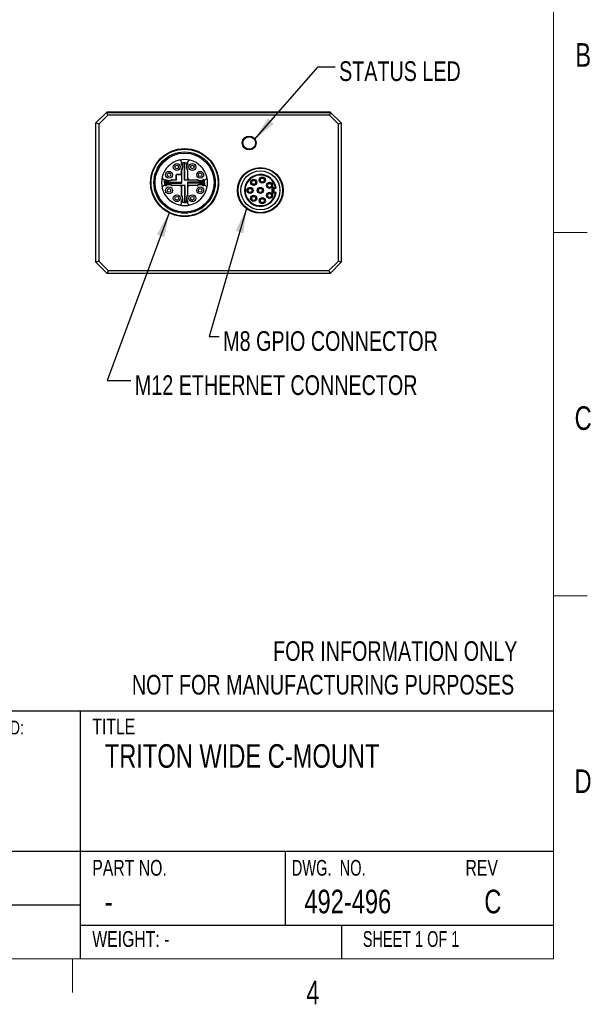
# Model space of a CAD drawing. Header units: millimetres. Extents: x 6 to 366, y 5 to 281.
# Tile 4 of 9: x 263 to 366, y 5 to 182. Entities that reach past the tile are written whole.
import ezdxf

# ---------------------------------------------------------------- set-up
doc = ezdxf.new("R2010")
doc.units = ezdxf.units.MM
doc.header["$LTSCALE"] = 1.333333
doc.layers.add('DIMENSIONS', color=8, linetype='Continuous')
doc.layers.add('FORMAT', color=7, linetype='Continuous')
doc.styles.add('SLDTEXTSTYLE0', font='TXT', dxfattribs={"width": 0.75})
doc.styles.add('SLDTEXTSTYLE1', font='TXT', dxfattribs={"width": 0.6875})
doc.styles.add('SLDTEXTSTYLE2', font='TXT', dxfattribs={"width": 0.694444})
doc.dimstyles.new('SLDDIMSTYLE0', dxfattribs={"dimtxt": 0.18, "dimasz": 4.402667, "dimexe": 0, "dimexo": 0.0625, "dimgap": 0, "dimtad": 0, "dimtih": 1, "dimtoh": 1, "dimdec": 0, "dimrnd": 1e-09, "dimzin": 0, "dimdsep": 46, "dimtxsty": 'Standard', "dimsah": 1, "dimcen": 0.09, "dimadec": 0, "dimazin": 0, "dimtfac": 4.402667, "dimtdec": 0, "dimtofl": 0, "dimtmove": 0, "dimatfit": 3, "dimfxl": 0, "dimfrac": 2, "dimtolj": 1, "dimtzin": 0, "dimarcsym": 0})

# ---------------------------------------------------------------- blocks, each defined once
blk = doc.blocks.new('SW_NOTE_0_1')
at = {"layer": 'FORMAT', "color": 0, "attachment_point": 1, "style": 'SLDTEXTSTYLE0'}
for s, insert, char_height in [('UNLESS OTHERWISE SPECIFIED:', (0, 3.18), 2.4694), ('DIMENSIONS ARE IN MM', (0.79, -1.43), 2.1167), ('TOLERANCES:', (0.79, -5.58), 2.1167)]:
    blk.add_mtext(s, dxfattribs=dict(at, insert=insert, char_height=char_height))
blk = doc.blocks.new('SW_NOTE_0_2')
at = {"layer": 'FORMAT', "color": 0, "char_height": 3.5278, "attachment_point": 3, "style": 'SLDTEXTSTYLE0'}
for s, insert in [('FOR INFORMATION ONLY', (55.67, 4.55)), ('NOT FOR MANUFACTURING PURPOSES', (55.09, -1.49))]:
    blk.add_mtext(s, dxfattribs=dict(at, insert=insert))

msp = doc.modelspace()

# ---------------------------------------------------------------- linework, layer by layer
at = {"color": 7, "linetype": 'Continuous', "lineweight": 25}
for p, q in [((276.8004143, 163.6157995), (278.7004143, 165.5157995)), ((278.9075211, 165.0157995), (277.3004143, 163.4086927)), ((278.7004143, 165.5157995), (278.8004143, 165.6157995)), ((278.7004143, 165.5157995), (318.9004143, 165.5157995)), ((278.7004143, 165.5157995), (278.9075211, 165.0157995)), ((278.8004143, 165.6157995), (318.8004143, 165.6157995)), ((278.8004143, 165.6157995), (278.8418357, 165.5157995)), ((318.6933075, 165.0157995), (278.9075211, 165.0157995)), ((318.9004143, 165.5157995), (318.6933075, 165.0157995)), ((320.3004143, 163.4086927), (318.6933075, 165.0157995)), ((318.8004143, 165.6157995), (318.758993, 165.5157995)), ((318.8004143, 165.6157995), (318.9004143, 165.5157995)), ((318.9004143, 165.5157995), (320.8004143, 163.6157995)), ((277.3004143, 163.4086927), (276.8004143, 163.6157995)), ((276.8004143, 138.6157995), (276.8004143, 163.6157995)), ((277.3004143, 163.4086927), (277.3004143, 138.8229063)), ((320.8004143, 163.6157995), (320.3004143, 163.4086927)), ((320.3004143, 138.8229063), (320.3004143, 163.4086927)), ((320.8004143, 163.6157995), (320.8004143, 138.6157995)), ((292.1754143, 156.2399893), (292.1754143, 156.5241232)), ((292.3604143, 156.1907995), (292.3604143, 156.4907995)), ((292.6266791, 156.4907995), (292.3604143, 156.4907995)), ((292.3604143, 155.7157995), (292.3604143, 156.1907995)), ((292.6004325, 156.1907995), (292.6004325, 153.4157995)), ((292.7404143, 156.4907995), (292.6266791, 156.4907995)), ((292.7404143, 153.4157995), (292.7404143, 156.4907995)), ((292.7404143, 156.4907995), (293.0404143, 156.4907995)), ((293.0404143, 156.4907995), (293.0404143, 155.7157995)), ((293.2254143, 156.5241232), (293.2254143, 156.2399893)), ((291.2004143, 153.5407995), (291.2004143, 154.3157995)), ((291.2504143, 153.4157995), (291.2504143, 154.3657995)), ((291.2504143, 154.3657995), (292.2004143, 154.3657995)), ((291.3004143, 154.4157995), (292.0754143, 154.4157995)), ((292.1754143, 154.5157995), (292.1754143, 155.1916096)), ((292.2004143, 152.8158176), (292.2004143, 155.1557995)), ((293.2004143, 155.1557995), (293.2004143, 153.4157995)), ((293.2254143, 155.1916096), (293.2254143, 153.8407995)), ((289.0920906, 153.4407995), (289.3762245, 153.4407995)), ((289.3762245, 152.3907995), (289.0920906, 152.3907995)), ((289.1254143, 153.2557995), (289.9004143, 153.2557995)), ((289.1254143, 152.9557995), (289.1254143, 153.2557995)), ((292.2004143, 152.9557995), (289.1254143, 152.9557995)), ((289.1254143, 152.9557995), (289.1254143, 152.8420642)), ((289.1254143, 152.8420642), (289.1254143, 152.5757995)), ((289.1254143, 152.5757995), (289.4254143, 152.5757995)), ((289.4254143, 152.8158176), (292.2004143, 152.8158176)), ((289.9004143, 152.5757995), (289.4254143, 152.5757995)), ((290.4246042, 153.4407995), (291.1004143, 153.4407995)), ((291.7754143, 152.3907995), (290.4246042, 152.3907995)), ((290.4604143, 153.4157995), (291.2504143, 153.4157995)), ((292.8003962, 152.4157995), (290.4604143, 152.4157995)), ((292.1754143, 150.6399893), (292.1754143, 151.9907995)), ((292.2004143, 150.6757995), (292.2004143, 152.4157995)), ((292.6004325, 153.4157995), (294.9404143, 153.4157995)), ((292.6604143, 152.4157995), (292.6604143, 149.3407995)), ((292.8003962, 149.6407995), (292.8003962, 152.4157995)), ((295.9754143, 153.0157813), (293.2004143, 153.0157813)), ((293.2004143, 153.0157813), (293.2004143, 150.6757995)), ((293.2004143, 152.8757995), (296.2754143, 152.8757995)), ((294.9404143, 152.4157995), (293.2004143, 152.4157995)), ((293.2254143, 151.9907995), (293.2254143, 150.6399893)), ((293.6254143, 153.4407995), (294.9762245, 153.4407995)), ((294.9762245, 152.3907995), (293.6254143, 152.3907995)), ((295.5004143, 153.2557995), (295.9754143, 153.2557995)), ((296.2754143, 152.5757995), (295.5004143, 152.5757995)), ((295.9754143, 153.2557995), (296.2754143, 153.2557995)), ((296.0246042, 153.4407995), (296.308738, 153.4407995)), ((296.308738, 152.3907995), (296.0246042, 152.3907995)), ((296.2754143, 152.9895347), (296.2754143, 153.2557995)), ((296.2754143, 152.8757995), (296.2754143, 152.9895347)), ((296.2754143, 152.8757995), (296.2754143, 152.5757995)), ((308.8254143, 151.9907995), (309.009081, 151.9907995)), ((308.8254143, 151.8907995), (309.1256355, 151.8907995)), ((309.1256355, 151.1407995), (308.8254143, 151.1407995)), ((309.009081, 151.0407995), (308.8254143, 151.0407995)), ((292.1754143, 149.3074758), (292.1754143, 149.5916096)), ((292.3604143, 149.3407995), (292.3604143, 150.1157995)), ((292.6604143, 149.3407995), (292.3604143, 149.3407995)), ((292.6604143, 149.3407995), (292.7741496, 149.3407995)), ((292.7741496, 149.3407995), (293.0404143, 149.3407995)), ((293.0404143, 150.1157995), (293.0404143, 149.6407995)), ((293.0404143, 149.3407995), (293.0404143, 149.6407995)), ((293.2254143, 149.5916096), (293.2254143, 149.3074758)), ((277.3004143, 138.8229063), (276.8004143, 138.6157995)), ((278.8004143, 136.6157995), (276.8004143, 138.6157995)), ((277.3004143, 138.8229063), (279.0075211, 137.1157995)), ((318.5933075, 137.1157995), (320.3004143, 138.8229063)), ((320.8004143, 138.6157995), (318.8004143, 136.6157995)), ((320.8004143, 138.6157995), (320.3004143, 138.8229063)), ((279.0075211, 137.1157995), (278.8004143, 136.6157995)), ((318.8004143, 136.6157995), (278.8004143, 136.6157995)), ((279.0075211, 137.1157995), (318.5933075, 137.1157995)), ((318.5933075, 137.1157995), (318.8004143, 136.6157995))]:
    msp.add_line(p, q, dxfattribs=at)
for centre, radius in [((304.3004143, 160.0157995), 1.25), ((304.3004143, 160.0157995), 1.127), ((292.7004143, 152.9157995), 6.1), ((292.7004143, 152.9157995), 6), ((292.7004143, 152.9157995), 5.5), ((292.7004143, 152.9157995), 5.3), ((291.3004143, 155.7157995), 0.62), ((291.3004143, 155.7157995), 0.325), ((294.1004143, 155.7157995), 0.62), ((294.1004143, 155.7157995), 0.325), ((306.3004143, 151.5157995), 4.1), ((306.3004143, 151.5157995), 4), ((289.9004143, 154.3157995), 0.62), ((289.9004143, 154.3157995), 0.325), ((295.5004143, 154.3157995), 0.62), ((295.5004143, 154.3157995), 0.325), ((306.3004143, 151.5157995), 3.5), ((306.6504143, 153.3657995), 0.55), ((289.9004143, 151.5157995), 0.62), ((295.5004143, 151.5157995), 0.62), ((304.4504143, 151.5157995), 0.55), ((305.1004143, 152.9657995), 0.55), ((305.1004143, 152.9657995), 0.35), ((306.3004143, 151.5157995), 0.55), ((306.6504143, 153.3657995), 0.35), ((307.9504143, 152.4157995), 0.55), ((307.9504143, 152.4157995), 0.35), ((289.9004143, 151.5157995), 0.325), ((291.3004143, 150.1157995), 0.62), ((291.3004143, 150.1157995), 0.325), ((294.1004143, 150.1157995), 0.62), ((294.1004143, 150.1157995), 0.325), ((295.5004143, 151.5157995), 0.325), ((304.4504143, 151.5157995), 0.35), ((305.1004143, 150.0657995), 0.55), ((305.1004143, 150.0657995), 0.35), ((306.3004143, 151.5157995), 0.35), ((306.6504143, 149.6657995), 0.55), ((307.9504143, 150.6157995), 0.55), ((307.9504143, 150.6157995), 0.35), ((306.6504143, 149.6657995), 0.35)]:
    msp.add_circle(centre, radius, dxfattribs=at)
for centre, radius, start, end in [((292.7004143, 152.9157995), 4.125, 104.378247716, 165.62175228), ((292.7004143, 152.9157995), 4.125, 75.621752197, 104.378247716), ((291.7754143, 156.5241232), 0.4, 359.999999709, 104.378247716), ((291.3004143, 155.7157995), 1.02, 329.075266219, 30.924733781), ((291.3004143, 155.7157995), 1.06, 328.109208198, 0), ((294.1004143, 155.7157995), 1.06, 180, 211.890791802), ((294.1004143, 155.7157995), 1.02, 149.075266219, 210.924733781), ((293.6254143, 156.5241232), 0.4, 75.621751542, 180), ((292.7004143, 152.9157995), 4.125, 14.378247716, 75.621752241), ((292.7004143, 152.9157995), 4.125, 165.621752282, 194.378247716), ((289.0920906, 153.8407995), 0.4, 165.621752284, 270), ((291.3004143, 154.3157995), 0.1, 90.000000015, 180), ((292.0754143, 154.5157995), 0.1, 270, 315), ((292.0754143, 154.5157995), 0.1, 315, 0), ((293.6254143, 153.8407995), 0.4, 179.999999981, 270.000000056), ((296.308738, 153.8407995), 0.4, 269.999999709, 14.378247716), ((292.7004143, 152.9157995), 4.125, 345.621752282, 14.378247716), ((306.3004143, 151.5157995), 2.85, 7.560843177, 352.439156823), ((306.3004143, 151.5157995), 2.75, 9.946426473, 350.053573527), ((289.0920906, 151.9907995), 0.4, 89.999999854, 194.378247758), ((289.9004143, 154.3157995), 1.02, 239.075266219, 300.924733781), ((289.9004143, 151.5157995), 1.02, 59.075266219, 120.924733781), ((289.9004143, 154.3157995), 1.06, 270, 301.890791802), ((289.9004143, 151.5157995), 1.06, 58.109208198, 90), ((291.1004143, 153.5407995), 0.1, 270, 0), ((291.7754143, 151.9907995), 0.4, 359.999999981, 90), ((293.6254143, 151.9907995), 0.4, 89.999999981, 180), ((295.5004143, 154.3157995), 1.06, 238.109208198, 270), ((295.5004143, 151.5157995), 1.06, 90, 121.890791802), ((295.5004143, 154.3157995), 1.02, 239.075266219, 300.924733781), ((295.5004143, 151.5157995), 1.02, 59.075266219, 120.924733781), ((296.308738, 151.9907995), 0.4, 345.621752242, 90), ((308.8254143, 151.5157995), 0.475, 90.000000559, 270), ((292.7004143, 152.9157995), 4.125, 194.378247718, 255.621752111), ((291.3004143, 150.1157995), 1.02, 329.075266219, 30.924733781), ((291.3004143, 150.1157995), 1.06, 0, 31.890791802), ((294.1004143, 150.1157995), 1.06, 148.109208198, 180), ((294.1004143, 150.1157995), 1.02, 149.075266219, 210.924733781), ((292.7004143, 152.9157995), 4.125, 284.378247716, 345.62175228), ((308.8254143, 151.5157995), 0.375, 90.000000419, 270), ((306.3004143, 151.5157995), 2.5, 351.459405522, 8.540594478), ((291.7754143, 149.3074758), 0.4, 255.621752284, 0), ((292.7004143, 152.9157995), 4.125, 255.621752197, 284.378247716), ((293.6254143, 149.3074758), 0.4, 179.999999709, 284.378247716)]:
    msp.add_arc(centre, radius, start, end, dxfattribs=at)
for centre, major_axis, start_param, end_param in [((292.6266791, 156.1907995), (0, 0.3), 0, 1.5707963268), ((289.4254143, 152.8420642), (0.3, 0), 3.1415926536, 4.7123889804), ((295.9754143, 152.9895347), (0.3, 0), 0, 1.5707963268), ((292.7741496, 149.6407995), (0, 0.3), 3.1415926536, 4.7123889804)]:
    msp.add_ellipse(centre, major_axis=major_axis, ratio=0.0874886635, start_param=start_param, end_param=end_param, dxfattribs=at)
for points, knots in [([(292.0754143, 156.2115565), (292.0833113, 156.2138167), (292.0986715, 156.2182131), (292.1199998, 156.2239783), (292.1381458, 156.2289012), (292.1567153, 156.2340361), (292.1721976, 156.2387552), (292.1743942, 156.239598), (292.1754143, 156.2399893)], [0, 0, 0, 0, 0.154056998, 0.2996519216, 0.4368687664, 0.5658089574, 0.7983642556, 1, 1, 1, 1]), ([(293.2254143, 156.2399893), (293.2264344, 156.239598), (293.2286311, 156.2387552), (293.2441133, 156.2340361), (293.2626829, 156.2289012), (293.2808288, 156.2239783), (293.3021571, 156.2182131), (293.3175173, 156.2138167), (293.3254143, 156.2115565)], [0, 0, 0, 0, 0.2016357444, 0.4341910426, 0.5631312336, 0.7003480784, 0.845943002, 1, 1, 1, 1]), ([(292.1754143, 155.1916096), (292.1743942, 155.192001), (292.1721976, 155.1928437), (292.1567153, 155.1975629), (292.1381458, 155.2026978), (292.1199998, 155.2076207), (292.0986715, 155.2133859), (292.0833113, 155.2177822), (292.0754143, 155.2200425)], [0, 0, 0, 0, 0.2016357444, 0.4341910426, 0.5631312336, 0.7003480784, 0.845943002, 1, 1, 1, 1]), ([(293.2254143, 155.1916096), (293.2264344, 155.192001), (293.2286311, 155.1928437), (293.2441133, 155.1975629), (293.2626829, 155.2026978), (293.2808288, 155.2076207), (293.3021571, 155.2133859), (293.3175173, 155.2177822), (293.3254143, 155.2200425)], [0, 0, 0, 0, 0.2016357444, 0.4341910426, 0.5631312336, 0.7003480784, 0.845943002, 1, 1, 1, 1]), ([(289.3762245, 153.4407995), (289.3766158, 153.4418196), (289.3774586, 153.4440162), (289.3821777, 153.4594985), (289.3873126, 153.478068), (289.3922355, 153.496214), (289.3980007, 153.5175423), (289.4023971, 153.5329025), (289.4046573, 153.5407995)], [0, 0, 0, 0, 0.2016357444, 0.4341910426, 0.5631312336, 0.7003480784, 0.845943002, 1, 1, 1, 1]), ([(289.4046573, 152.2907995), (289.4023971, 152.2986965), (289.3980007, 152.3140567), (289.3922355, 152.335385), (289.3873126, 152.3535309), (289.3821777, 152.3721005), (289.3774586, 152.3875827), (289.3766158, 152.3897794), (289.3762245, 152.3907995)], [0, 0, 0, 0, 0.154056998, 0.2996519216, 0.4368687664, 0.5658089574, 0.7983642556, 1, 1, 1, 1]), ([(290.4246042, 153.4407995), (290.4242128, 153.4418196), (290.4233701, 153.4440162), (290.4186509, 153.4594985), (290.413516, 153.478068), (290.4085931, 153.496214), (290.4028279, 153.5175423), (290.3984316, 153.5329025), (290.3961713, 153.5407995)], [0, 0, 0, 0, 0.2016357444, 0.4341910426, 0.5631312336, 0.7003480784, 0.845943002, 1, 1, 1, 1]), ([(290.4246042, 152.3907995), (290.4242128, 152.3897794), (290.4233701, 152.3875827), (290.4186509, 152.3721005), (290.413516, 152.3535309), (290.4085931, 152.335385), (290.4028279, 152.3140567), (290.3984316, 152.2986965), (290.3961713, 152.2907995)], [0, 0, 0, 0, 0.2016357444, 0.4341910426, 0.5631312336, 0.7003480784, 0.845943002, 1, 1, 1, 1]), ([(294.9762245, 153.4407995), (294.9766158, 153.4418196), (294.9774586, 153.4440162), (294.9821777, 153.4594985), (294.9873126, 153.478068), (294.9922355, 153.496214), (294.9980007, 153.5175423), (295.0023971, 153.5329025), (295.0046573, 153.5407995)], [0, 0, 0, 0, 0.2016357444, 0.4341910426, 0.5631312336, 0.7003480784, 0.845943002, 1, 1, 1, 1]), ([(294.9762245, 152.3907995), (294.9766158, 152.3897794), (294.9774586, 152.3875827), (294.9821777, 152.3721005), (294.9873126, 152.3535309), (294.9922355, 152.335385), (294.9980007, 152.3140567), (295.0023971, 152.2986965), (295.0046573, 152.2907995)], [0, 0, 0, 0, 0.20163574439, 0.43419104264, 0.56313123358, 0.70034807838, 0.84594300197, 1, 1, 1, 1]), ([(295.9961713, 153.5407995), (295.9984316, 153.5329025), (296.0028279, 153.5175423), (296.0085931, 153.496214), (296.013516, 153.478068), (296.0186509, 153.4594985), (296.0233701, 153.4440162), (296.0242128, 153.4418196), (296.0246042, 153.4407995)], [0, 0, 0, 0, 0.15405699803, 0.29965192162, 0.43686876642, 0.56580895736, 0.79836425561, 1, 1, 1, 1]), ([(296.0246042, 152.3907995), (296.0242128, 152.3897794), (296.0233701, 152.3875827), (296.0186509, 152.3721005), (296.013516, 152.3535309), (296.0085931, 152.335385), (296.0028279, 152.3140567), (295.9984316, 152.2986965), (295.9961713, 152.2907995)], [0, 0, 0, 0, 0.2016357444, 0.4341910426, 0.5631312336, 0.7003480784, 0.845943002, 1, 1, 1, 1]), ([(309.009081, 151.9907995), (309.0308009, 151.9724453), (309.0700044, 151.9393169), (309.1084776, 151.9057633), (309.1256355, 151.8907995)], [0, 0, 0, 0, 0.5540304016, 1, 1, 1, 1]), ([(292.1754143, 150.6399893), (292.1743942, 150.639598), (292.1721976, 150.6387552), (292.1567153, 150.6340361), (292.1381458, 150.6289012), (292.1199998, 150.6239783), (292.0986715, 150.6182131), (292.0833113, 150.6138167), (292.0754143, 150.6115565)], [0, 0, 0, 0, 0.2016357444, 0.4341910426, 0.5631312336, 0.7003480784, 0.845943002, 1, 1, 1, 1]), ([(293.2254143, 150.6399893), (293.2264344, 150.639598), (293.2286311, 150.6387552), (293.2441133, 150.6340361), (293.2626829, 150.6289012), (293.2808288, 150.6239783), (293.3021571, 150.6182131), (293.3175173, 150.6138167), (293.3254143, 150.6115565)], [0, 0, 0, 0, 0.2016357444, 0.4341910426, 0.5631312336, 0.7003480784, 0.845943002, 1, 1, 1, 1]), ([(309.1256355, 151.1407995), (309.1038448, 151.1218183), (309.065343, 151.0882809), (309.0261095, 151.0551705), (309.009081, 151.0407995)], [0, 0, 0, 0, 0.56596855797, 1, 1, 1, 1]), ([(292.1754143, 149.5916096), (292.1743942, 149.592001), (292.1721976, 149.5928437), (292.1567153, 149.5975629), (292.1381458, 149.6026978), (292.1199998, 149.6076207), (292.0986715, 149.6133859), (292.0833113, 149.6177822), (292.0754143, 149.6200425)], [0, 0, 0, 0, 0.2016357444, 0.4341910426, 0.5631312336, 0.7003480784, 0.845943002, 1, 1, 1, 1]), ([(293.3254143, 149.6200425), (293.3175173, 149.6177822), (293.3021571, 149.6133859), (293.2808288, 149.6076207), (293.2626829, 149.6026978), (293.2441133, 149.5975629), (293.2286311, 149.5928437), (293.2264344, 149.592001), (293.2254143, 149.5916096)], [0, 0, 0, 0, 0.154056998, 0.2996519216, 0.4368687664, 0.5658089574, 0.7983642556, 1, 1, 1, 1])]:
    msp.add_open_spline(points, degree=3, knots=knots, dxfattribs=at)
at = {"layer": 'FORMAT', "color": 7, "linetype": 'Continuous', "lineweight": 18}
for p, q in [((358.9333333, 274.2666667), (358.9333333, 13.6)), ((364.968, 143.9333333), (358.932, 143.9333333)), ((358.9333333, 78.7666667), (364.9666667, 78.7666667)), ((358.9333333, 13.6), (13.6, 13.6)), ((272.6, 13.6), (272.6, 7.5666667))]:
    msp.add_line(p, q, dxfattribs=at)
at = {"layer": 'FORMAT'}
for p, q in [((222.0692754, 58.1103317), (358.9333333, 58.1103317)), ((273.9822678, 58.1103317), (273.9822678, 13.6)), ((13.6, 32.9526576), (358.9333333, 32.9526576)), ((310.7618975, 32.9526576), (310.7618975, 19.6288337)), ((222.0692754, 23.2763288), (273.9822678, 23.2763288)), ((273.9822678, 19.6288337), (358.9333333, 19.6288337)), ((320.8562897, 19.6288337), (320.8562897, 13.6))]:
    msp.add_line(p, q, dxfattribs=at)

# ---------------------------------------------------------------- block references
at = {"layer": 'FORMAT', "color": 7}
msp.add_blockref('SW_NOTE_0_2', (296.7582238, 66.0621766), dxfattribs=at)
at = {"layer": 'FORMAT'}
msp.add_blockref('SW_NOTE_0_1', (223.8012868, 53.171405), dxfattribs=at)

# ---------------------------------------------------------------- texts
at = {"layer": 'DIMENSIONS', "attachment_point": 1, "style": 'SLDTEXTSTYLE0'}
for s, insert, char_height in [('STATUS LED', (320.4289235, 174.6763267), 3.52777778), ('M8 GPIO CONNECTOR', (299.6310818, 126.2471923), 3.527777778), ('M12 ETHERNET CONNECTOR', (283.7808798, 118.3344606), 3.527777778)]:
    msp.add_mtext(s, dxfattribs=dict(at, insert=insert, char_height=char_height))
at = {"layer": 'FORMAT'}
for s, insert, char_height, attachment_point, style in [('B', (364.2353087, 177.9381644), 4.2333333, 2, 'SLDTEXTSTYLE0'), ('C', (364.2225694, 112.7714977), 4.2333333, 2, 'SLDTEXTSTYLE0'), ('TITLE', (276.1384985, 56.7055672), 2.82222222, 1, 'SLDTEXTSTYLE0'), ('TRITON WIDE C-MOUNT', (278.3776647, 52.1368503), 4.233333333, 1, 'SLDTEXTSTYLE0'), ('D', (364.2161998, 47.6048311), 4.2333333, 2, 'SLDTEXTSTYLE0'), ('PART NO.', (276.1384985, 31.3629061), 2.82222222, 1, 'SLDTEXTSTYLE0'), ('DWG.  NO.', (311.9392943, 31.3629061), 2.82222222, 1, 'SLDTEXTSTYLE2'), ('REV', (343.1105581, 31.3629061), 2.82222222, 1, 'SLDTEXTSTYLE0'), ('492-496', (314.2026852, 26.017348), 4.23333333, 1, 'SLDTEXTSTYLE0'), ('C', (346.4904367, 26.017348), 4.2333333, 1, 'SLDTEXTSTYLE0'), ('-', (278.3776647, 26.017348), 4.2333333, 1, 'SLDTEXTSTYLE0'), ('WEIGHT: -', (276.1384985, 18.5883734), 2.82222222, 1, 'SLDTEXTSTYLE0'), ('SHEET 1 OF 1', (324.6920659, 18.5883734), 2.822222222, 1, 'SLDTEXTSTYLE1'), ('4', (315.7240393, 9.6881644), 4.2333333, 2, 'SLDTEXTSTYLE0')]:
    msp.add_mtext(s, dxfattribs=dict(at, insert=insert, char_height=char_height, attachment_point=attachment_point, style=style))

# ---------------------------------------------------------------- leaders
at = {"layer": 'DIMENSIONS'}
for points in [[(305.2485144, 160.6250902), (316.6840928, 173.6653981), (319.7205082, 173.6653981)], [(289.9233072, 147.4846232), (278.8242694, 117.4040551), (283.0598911, 117.4040551)], [(303.7907776, 148.2736206), (297.125123, 125.2685439), (298.9098609, 125.2685439)]]:
    msp.add_leader(points, dimstyle='SLDDIMSTYLE0', dxfattribs=at)

doc.saveas('drawing.dxf')
